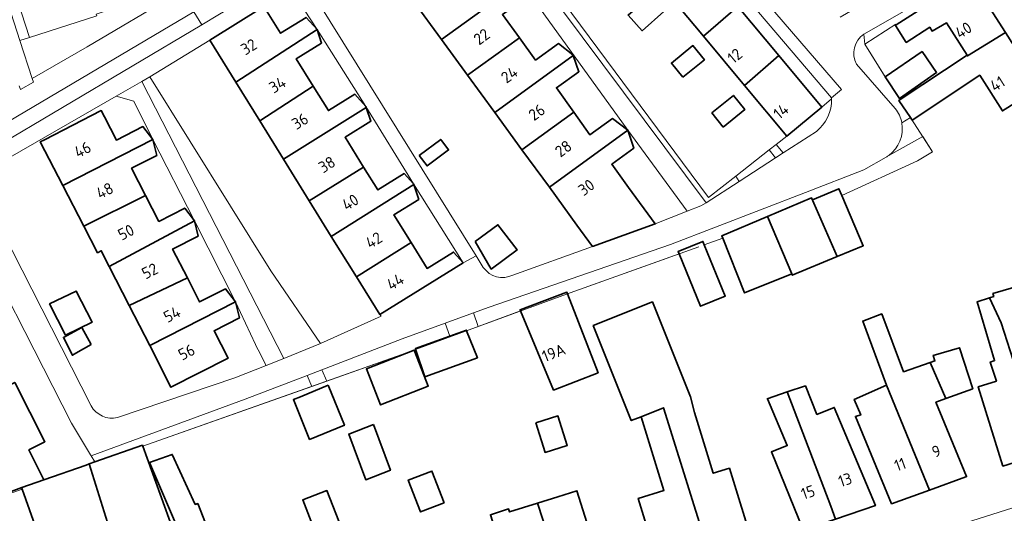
# Model space of a CAD drawing. Extents: x 152761 to 155748, y 459947 to 462743.
# Tile 226 of 256: x 155058 to 155174, y 461832 to 461890. Entities that reach past the tile are written whole.
import ezdxf
from ezdxf.enums import TextEntityAlignment as Align

# ---------------------------------------------------------------- set-up
doc = ezdxf.new("R2010")
doc.units = 0
doc.header["$LTSCALE"] = 0.75
for name, color, linetype, lineweight in [('B-RO-GR-BEPLANTING_CULTUUR_HEESTERS-GV', 251, 'CONTINUOUS', 18), ('B-RO-GR-GROENVOORZIENING-GV', 251, 'CONTINUOUS', 18), ('B-RO-GR-HAAG-GV', 251, 'CONTINUOUS', 13), ('B-RO-IE-TERREINAFSCHEIDING_KUNSTMATIG_HEKWERK-G', 251, 'IE-TERREINAFSCHEIDING-KUNSTMATIG', 18), ('B-RO-IE-TERREINAFSCHEIDING_KUNSTMATIG_MUUR-G', 251, 'IE-TERREINAFSCHEIDING-KUNSTMATIG-DICHT', 18), ('B-RO-OG-BEBOUWING-GV', 6, 'CONTINUOUS', 35), ('B-RO-OG-BEBOUWING-T18', 1, 'CONTINUOUS', 18), ('B-RO-VH-VERHARDING_ASFALT-GV', 251, 'CONTINUOUS', 18), ('B-RO-VH-VERHARDING_BETONSTRAATSTEEN-GV', 251, 'CONTINUOUS', 18), ('B-RO-VH-VERHARDING_OPEN-GV', 251, 'CONTINUOUS', 18), ('B-RO-VH-VERHARDING_TEGEL-GV', 251, 'CONTINUOUS', 18)]:
    doc.layers.add(name, color=color, linetype=linetype, lineweight=lineweight)
doc.styles.add('NLCS-ISO-M200-T18', font='NLCS-ISO.ttf', dxfattribs={"height": 0.36})
doc.linetypes.add('IE-TERREINAFSCHEIDING-KUNSTMATIG', pattern='A,4,[82,NLCS.SHX,S=0.75,R=90,X=0,Y=0],4,-2', length=10)
doc.linetypes.add('IE-TERREINAFSCHEIDING-KUNSTMATIG-DICHT', pattern='A,8,-1,[82,NLCS.SHX,S=0.75,R=90,X=0,Y=0],-1', length=10)

msp = doc.modelspace()

# ---------------------------------------------------------------- linework, layer by layer
at = {"layer": 'B-RO-GR-BEPLANTING_CULTUUR_HEESTERS-GV', "flags": 128}
for points in [[(155067.314, 461890.257), (155067.371, 461890.025), (155059.5, 461887.497), (155058.368, 461887.134), (155059.804, 461882.703), (155066.231, 461886.402), (155076.852, 461892.718), (155077.24, 461892.949), (155078.048, 461893.429), (155077.938, 461893.75), (155074.111, 461892.468), (155074.091, 461892.523)], [(155142.659, 461870.611), (155146.926, 461873.369), (155146.21, 461874.328), (155142.269, 461871.247)]]:
    msp.add_lwpolyline(points, close=True, dxfattribs=at)
at = {"layer": 'B-RO-GR-BEPLANTING_CULTUUR_HEESTERS-GV'}
msp.add_lwpolyline([(155151.733, 461876.476, 0.232372), (155153.507, 461880.299)], format="xyb", dxfattribs=at)
at = {"layer": 'B-RO-GR-BEPLANTING_CULTUUR_HEESTERS-GV', "flags": 128}
for points in [[(155153.507, 461880.299), (155152.363, 461879.347)], [(155152.363, 461879.347), (155148.264, 461875.934), (155147, 461874.946), (155147.85, 461873.966), (155151.733, 461876.476)]]:
    msp.add_lwpolyline(points, dxfattribs=at)
at = {"layer": 'B-RO-GR-GROENVOORZIENING-GV', "flags": 128}
for points in [[(155154.701, 461868.971), (155163.567, 461873.039), (155165.328, 461874.103), (155164.188, 461875.884), (155160.207, 461873.67)], [(155159.906, 461873.472), (155157.28, 461871.993), (155150.45, 461869.312), (155134.613, 461863.206), (155113.358, 461855.866), (155111.519, 461855.194), (155112.101, 461853.6), (155117.053, 461855.417), (155116.994, 461855.559), (155122.476, 461857.62), (155122.549, 461857.433), (155122.858, 461857.546), (155135.628, 461862.104), (155135.511, 461862.387), (155138.421, 461863.57), (155138.588, 461863.163), (155140.754, 461863.941), (155140.645, 461864.214), (155146.012, 461866.492), (155151.174, 461868.683), (155151.282, 461868.467), (155154.363, 461869.764), (155154.701, 461868.971)]]:
    msp.add_lwpolyline(points, dxfattribs=at)
at = {"layer": 'B-RO-GR-GROENVOORZIENING-GV'}
msp.add_lwpolyline([(155160.207, 461873.67, -0.0215401), (155159.906, 461873.472)], format="xyb", dxfattribs=at)
at = {"layer": 'B-RO-GR-GROENVOORZIENING-GV', "flags": 128}
for points in [[(155104.571, 461850.837), (155104.755, 461850.905), (155104.723, 461851.01), (155108.759, 461852.465), (155108.204, 461853.982), (155103.176, 461852.144), (155093.769, 461848.517), (155094.334, 461847.189), (155103.116, 461850.304)], [(155066.718, 461838.412), (155067.14, 461837.702), (155072.728, 461839.666), (155072.773, 461839.542), (155092.576, 461846.566), (155092.031, 461847.847), (155084.789, 461845.054)]]:
    msp.add_lwpolyline(points, close=True, dxfattribs=at)
at = {"layer": 'B-RO-GR-HAAG-GV', "flags": 128}
for points in [[(155146.012, 461866.492), (155151.174, 461868.683), (155151.282, 461868.467), (155154.363, 461869.764), (155154.701, 461868.971), (155163.567, 461873.039), (155165.328, 461874.103), (155164.188, 461875.884), (155160.207, 461873.67)], [(155159.906, 461873.472), (155157.28, 461871.993), (155150.45, 461869.312), (155134.613, 461863.206), (155113.358, 461855.866), (155111.519, 461855.194), (155112.101, 461853.6), (155117.053, 461855.417), (155116.994, 461855.559), (155122.476, 461857.62), (155122.549, 461857.433), (155122.858, 461857.546), (155135.628, 461862.104), (155135.511, 461862.387), (155138.421, 461863.57), (155138.588, 461863.163), (155140.754, 461863.941), (155140.645, 461864.214), (155146.012, 461866.492)]]:
    msp.add_lwpolyline(points, dxfattribs=at)
at = {"layer": 'B-RO-GR-HAAG-GV'}
msp.add_lwpolyline([(155160.207, 461873.67, -0.0215401), (155159.906, 461873.472)], format="xyb", dxfattribs=at)
at = {"layer": 'B-RO-GR-HAAG-GV', "flags": 128}
for points in [[(155104.571, 461850.837), (155104.755, 461850.905), (155104.723, 461851.01), (155108.759, 461852.465), (155108.204, 461853.982), (155103.176, 461852.144), (155093.769, 461848.517), (155094.334, 461847.189), (155103.116, 461850.304)], [(155067.14, 461837.702), (155072.728, 461839.666), (155072.773, 461839.542), (155092.576, 461846.566), (155092.031, 461847.847), (155084.789, 461845.054), (155066.718, 461838.412)]]:
    msp.add_lwpolyline(points, close=True, dxfattribs=at)
at = {"layer": 'B-RO-IE-TERREINAFSCHEIDING_KUNSTMATIG_HEKWERK-G', "flags": 128}
for points in [[(155108.37, 461910.757), (155112.124, 461905.114), (155139.068, 461868.744)], [(155067.314, 461890.258), (155067.371, 461890.025), (155059.5, 461887.497), (155052.797, 461908.041)], [(155159.718, 461883.002), (155157.401, 461886.732), (155161.049, 461889.07), (155161.098, 461888.97)], [(155073.6, 461882.889), (155087.77, 461860.142), (155093.589, 461851.588)], [(155154.701, 461868.971), (155163.567, 461873.039), (155165.328, 461874.103), (155162.798, 461878.054)], [(155147, 461874.946), (155146.21, 461874.328)], [(155148.264, 461875.934), (155147, 461874.946)], [(155146.21, 461874.328), (155142.269, 461871.247)], [(155142.269, 461871.247), (155139.068, 461868.744)]]:
    msp.add_lwpolyline(points, dxfattribs=at)
at = {"layer": 'B-RO-IE-TERREINAFSCHEIDING_KUNSTMATIG_MUUR-G', "flags": 128}
for points in [[(155137.947, 461862.932), (155122.858, 461857.546), (155103.116, 461850.304), (155072.773, 461839.542)], [(155058.645, 461834.531), (155054.077, 461832.911)]]:
    msp.add_lwpolyline(points, dxfattribs=at)
at = {"layer": 'B-RO-OG-BEBOUWING-GV', "flags": 128}
for points in [[(155104.479, 461891.797), (155107.772, 461887.282), (155116.996, 461893.954), (155115.273, 461895.185), (155112.635, 461893.269), (155110.527, 461896.17)], [(155137.879, 461896.742), (155133.826, 461893.275), (155138.514, 461887.644), (155142.533, 461891.154)], [(155169.386, 461885.419), (155169.433, 461885.346), (155173.879, 461888.091), (155169.812, 461894.51), (155165.398, 461891.714), (155161.098, 461888.97), (155160.986, 461888.899), (155162.255, 461886.93), (155165.013, 461888.706), (155165.292, 461888.252), (155166.972, 461889.23)], [(155116.996, 461893.954), (155107.772, 461887.282), (155110.83, 461883.089), (155116.918, 461887.449), (155114.929, 461890.194), (155117.613, 461892.138)], [(155132.282, 461892.422), (155129.66, 461890.125), (155131.308, 461888.287), (155133.863, 461890.557)], [(155080.61, 461887.188), (155083.67, 461882.249), (155093.197, 461888.45), (155091.914, 461889.853), (155088.917, 461887.996), (155086.975, 461891.131)], [(155147.331, 461885.391), (155142.533, 461891.154), (155138.514, 461887.644), (155143.307, 461881.888)], [(155086.478, 461877.717), (155092.759, 461881.778), (155090.758, 461885.007), (155093.728, 461886.847), (155093.197, 461888.45), (155083.67, 461882.249)], [(155161.542, 461880.228), (155161.394, 461880.13), (155162.742, 461878.131), (155162.89, 461877.911), (155162.959, 461877.804), (155170.875, 461883.069), (155173.529, 461878.879), (155177.943, 461881.675), (155173.879, 461888.091), (155169.433, 461885.346), (155169.386, 461885.419)], [(155114.043, 461878.685), (155123.21, 461885.397), (155123.183, 461885.475), (155121.491, 461886.792), (155118.804, 461884.846), (155116.918, 461887.449), (155110.83, 461883.089)], [(155136.07, 461882.846), (155138.6, 461884.901), (155137.256, 461886.554), (155134.727, 461884.499)], [(155123.21, 461885.397), (155114.043, 461878.685), (155117.219, 461874.33), (155123.285, 461878.753), (155121.258, 461881.609), (155123.889, 461883.477)], [(155148.264, 461875.934), (155152.363, 461879.347), (155147.331, 461885.391), (155143.307, 461881.888)], [(155159.786, 461882.9), (155161.475, 461880.346), (155165.827, 461883.399), (155164.125, 461885.859)], [(155092.759, 461881.778), (155086.478, 461877.717), (155089.268, 461873.214), (155098.965, 461879.289), (155098.92, 461879.426), (155097.623, 461880.845), (155094.526, 461878.926)], [(155140.82, 461876.999), (155143.35, 461879.055), (155142.006, 461880.708), (155139.477, 461878.653)], [(155063.379, 461870.158), (155073.955, 461875.533), (155072.781, 461877.056), (155069.672, 461875.468), (155068.284, 461878.185), (155067.909, 461878.919), (155061.235, 461875.51), (155060.742, 461875.258)], [(155098.965, 461879.289), (155089.268, 461873.214), (155092.29, 461868.336), (155098.654, 461872.308), (155096.488, 461875.803), (155099.502, 461877.67)], [(155123.285, 461878.753), (155117.219, 461874.33), (155120.427, 461869.931), (155129.633, 461876.637), (155127.826, 461877.982), (155125.17, 461876.097)], [(155129.633, 461876.637), (155120.427, 461869.931), (155123.664, 461865.493), (155125.49, 461862.989), (155132.844, 461865.63), (155129.721, 461869.911), (155127.733, 461872.636), (155130.313, 461874.517)], [(155073.955, 461875.533), (155063.379, 461870.158), (155065.847, 461865.387), (155073.095, 461868.97), (155071.46, 461872.171), (155074.398, 461873.672)], [(155105.177, 461873.673), (155106.096, 461872.439), (155108.609, 461874.31), (155107.69, 461875.544)], [(155094.869, 461864.172), (155104.539, 461870.272), (155104.517, 461870.339), (155103.424, 461871.535), (155100.323, 461869.614), (155098.654, 461872.308), (155092.29, 461868.336)], [(155104.21, 461863.459), (155102.2, 461866.703), (155105.122, 461868.514), (155104.539, 461870.272), (155094.869, 461864.172), (155097.818, 461859.413)], [(155151.174, 461868.683), (155154.154, 461861.797), (155157.214, 461863.075), (155154.701, 461868.971), (155154.363, 461869.764), (155151.282, 461868.467)], [(155078.842, 461865.99), (155077.694, 461867.48), (155074.65, 461865.925), (155073.095, 461868.97), (155065.847, 461865.387), (155067.467, 461862.256), (155067.899, 461862.476), (155068.845, 461860.622)], [(155146.012, 461866.492), (155148.848, 461859.765), (155148.902, 461859.603), (155154.154, 461861.797), (155151.174, 461868.683)], [(155078.842, 461865.99), (155068.845, 461860.622), (155071.18, 461856.047), (155077.992, 461859.298), (155076.269, 461862.67), (155079.268, 461864.202)], [(155146.012, 461866.492), (155140.645, 461864.214), (155140.754, 461863.941), (155143.319, 461857.539), (155148.848, 461859.765)], [(155111.716, 461863.575), (155113.61, 461860.327), (155116.642, 461862.579), (155114.406, 461865.538)], [(155100.549, 461855.004), (155110.342, 461861.071), (155109.193, 461862.327), (155106.099, 461860.41), (155104.21, 461863.459), (155097.818, 461859.413)], [(155135.628, 461862.104), (155138.158, 461855.975), (155141.052, 461857.161), (155138.588, 461863.163), (155138.421, 461863.57), (155135.511, 461862.387)], [(155077.992, 461859.298), (155071.18, 461856.047), (155073.576, 461851.352), (155083.645, 461856.477), (155082.452, 461858.025), (155079.43, 461856.482)], [(155063.696, 461852.594), (155066.826, 461854.092), (155064.974, 461857.75), (155061.844, 461856.252)], [(155122.549, 461857.433), (155122.476, 461857.62), (155116.994, 461855.559), (155117.053, 461855.417), (155120.926, 461846.144), (155126.144, 461848.167)], [(155178.328, 461838.695), (155183.094, 461840.172), (155180.21, 461849.476), (155178.162, 461848.841), (155176.484, 461854.665), (155176.889, 461854.8), (155175.782, 461858.449), (155172.43, 461857.449), (155172.511, 461857.125), (155172.021, 461856.968), (155173.379, 461854.022)], [(155083.645, 461856.477), (155073.576, 461851.352), (155076.072, 461846.462), (155082.76, 461849.878), (155081.118, 461853.092), (155084.089, 461854.61)], [(155131.183, 461843.018), (155133.816, 461844.072), (155139.408, 461826.165), (155140.095, 461826.376), (155140.283, 461825.764), (155142.635, 461826.487), (155142.447, 461827.099), (155144.387, 461827.695), (155141.538, 461836.966), (155139.637, 461836.382), (155137.451, 461843.495), (155136.976, 461845.337), (155132.513, 461856.489), (155125.57, 461853.711), (155130.033, 461842.558)], [(155172.021, 461856.968), (155170.565, 461856.504), (155172.621, 461849.589), (155172.516, 461849.555), (155172.115, 461849.426), (155172.832, 461847.188), (155170.701, 461846.528), (155173.585, 461837.225), (155178.328, 461838.695), (155173.379, 461854.022)], [(155159.95, 461846.718), (155164.974, 461834.408), (155169.228, 461835.951), (155169.326, 461835.987), (155165.733, 461844.717), (155166.16, 461844.872), (155166.889, 461845.136), (155165.085, 461849.368), (155161.95, 461848.286), (155159.384, 461855.07), (155157.167, 461854.232)], [(155066.705, 461851.47), (155065.625, 461853.498), (155063.462, 461852.309), (155064.516, 461850.228), (155064.919, 461850.456)], [(155104.755, 461850.905), (155104.818, 461850.7), (155105.818, 461847.7), (155111.996, 461849.926), (155110.732, 461853.098), (155110.705, 461853.167), (155108.759, 461852.465), (155104.723, 461851.01)], [(155104.571, 461850.837), (155098.992, 461848.63), (155100.634, 461844.403), (155106.24, 461846.585)], [(155166.889, 461845.136), (155170.058, 461846.284), (155168.518, 461851.095), (155165.437, 461850.204), (155165.626, 461849.555), (155165.085, 461849.368)], [(155053.145, 461832.764), (155053.334, 461832.764), (155058.585, 461834.702), (155061.159, 461835.599), (155059.413, 461839.121), (155061.301, 461840.082), (155057.755, 461847.046), (155052.936, 461844.593), (155051.252, 461843.745), (155052.518, 461841.231), (155054.217, 461842.097), (155056.351, 461837.906), (155053.388, 461836.332), (155053.848, 461835.494), (155052.199, 461834.656)], [(155094.513, 461846.721), (155091.27, 461845.343), (155090.427, 461845.017), (155092.323, 461840.343), (155096.404, 461842.018)], [(155148.312, 461845.913), (155153.441, 461832.502), (155153.955, 461831.009), (155158.652, 461832.589), (155153.815, 461844.103), (155151.793, 461843.281), (155150.443, 461846.628)], [(155159.95, 461846.718), (155156.166, 461845.043), (155156.922, 461843.232), (155156.3, 461843.043), (155160.534, 461832.796), (155164.974, 461834.408)], [(155148.312, 461845.913), (155145.974, 461845.13), (155145.986, 461845.1), (155148.304, 461839.62), (155146.462, 461838.877), (155150.18, 461829.739), (155153.955, 461831.009), (155153.441, 461832.502)], [(155139.408, 461826.165), (155133.816, 461844.072), (155131.183, 461843.018), (155133.849, 461834.343), (155130.848, 461833.42), (155133.624, 461824.387), (155134.444, 461824.639), (155136.377, 461825.233), (155136.565, 461824.621), (155138.935, 461825.35), (155138.747, 461825.962)], [(155118.828, 461842.289), (155119.917, 461838.831), (155122.521, 461839.651), (155121.432, 461843.109)], [(155099.824, 461842.112), (155096.905, 461840.977), (155098.904, 461835.626), (155101.8, 461836.728)], [(155066.492, 461837.474), (155069.817, 461826.85), (155070.137, 461825.936), (155070.747, 461826.151), (155076.823, 461828.289), (155072.773, 461839.542), (155072.728, 461839.666), (155067.14, 461837.702)], [(155079.833, 461830.445), (155080.131, 461830.526), (155079.212, 461832.824), (155078.915, 461832.716), (155076.213, 461838.581), (155073.564, 461837.649), (155078.238, 461826.689), (155080.752, 461827.526)], [(155066.492, 461837.474), (155066.118, 461837.343), (155061.159, 461835.599), (155058.585, 461834.702), (155058.645, 461834.531), (155061.216, 461827.237), (155062.244, 461827.643), (155063.324, 461824.588), (155069.817, 461826.85)], [(155108.099, 461832.904), (155106.665, 461836.638), (155103.896, 461835.574), (155105.33, 461831.841)], [(155096.439, 461828.977), (155094.362, 461834.356), (155091.524, 461833.26), (155093.601, 461827.882)], [(155122.869, 461821.013), (155127.391, 461822.436), (155123.651, 461834.32), (155121.438, 461833.623), (155119.037, 461832.867), (155120.315, 461828.913)], [(155117.782, 461819.411), (155122.869, 461821.013), (155120.315, 461828.913), (155119.037, 461832.867), (155115.771, 461831.839), (155115.657, 461832.201), (155113.512, 461831.512), (155113.999, 461829.999), (155114.268, 461830.069), (155115.151, 461827.245)]]:
    msp.add_lwpolyline(points, close=True, dxfattribs=at)
at = {"layer": 'B-RO-VH-VERHARDING_ASFALT-GV', "flags": 128}
for points in [[(155151.104, 461890.629), (155148.021, 461894.223), (155122.11, 461924.426), (155119.499, 461922.26), (155154.669, 461881.41), (155153.503, 461880.406), (155153.507, 461880.299)], [(155157.283, 461887.891), (155170.839, 461895.692), (155170.572, 461896.194), (155169.342, 461898.512), (155154.526, 461889.901)], [(155054.228, 461875.99), (155078.741, 461890.524), (155077.24, 461892.949), (155076.852, 461892.718), (155066.231, 461886.402), (155059.804, 461882.703), (155059.947, 461882.261), (155058.432, 461881.389), (155058.286, 461881.83)], [(155160.972, 461879.183), (155156.439, 461884.383)], [(155151.733, 461876.476), (155147.85, 461873.966), (155146.926, 461873.369), (155142.659, 461870.611), (155138.79, 461868.11), (155138.192, 461867.743), (155136.59, 461867.11), (155132.844, 461865.63), (155125.49, 461862.989), (155116.137, 461859.63)], [(155066.711, 461844.28), (155053.928, 461869.353), (155051.268, 461867.999), (155064.425, 461842.271), (155066.65, 461838.526), (155066.718, 461838.412), (155084.789, 461845.054), (155092.031, 461847.847), (155093.769, 461848.517), (155103.176, 461852.144), (155108.204, 461853.982), (155111.519, 461855.194), (155113.358, 461855.866), (155134.613, 461863.206), (155150.45, 461869.312), (155157.28, 461871.993), (155159.906, 461873.472)], [(155112.687, 461860.536), (155111.859, 461861.88), (155110.342, 461861.071), (155100.549, 461855.004), (155100.708, 461854.821), (155093.589, 461851.588), (155089.298, 461849.825), (155087.237, 461849.015), (155083.565, 461847.572), (155069.795, 461842.91)]]:
    msp.add_lwpolyline(points, dxfattribs=at)
msp.add_lwpolyline([(155079.686, 461888.991), (155078.741, 461890.524), (155054.228, 461875.99), (155055.146, 461874.442)], close=True, dxfattribs=at)
at = {"layer": 'B-RO-VH-VERHARDING_ASFALT-GV'}
for points in [[(155156.439, 461884.383, -0.3888146), (155157.283, 461887.891)], [(155153.507, 461880.299, -0.232372), (155151.733, 461876.476)], [(155161.738, 461877.488, 0.1224928), (155160.972, 461879.183)], [(155160.207, 461873.67, 0.2888678), (155161.738, 461877.488)], [(155159.906, 461873.472, 0.0215401), (155160.207, 461873.67)], [(155116.137, 461859.63, -0.3784819), (155112.687, 461860.536)], [(155069.795, 461842.91, -0.3295222), (155066.711, 461844.28)]]:
    msp.add_lwpolyline(points, format="xyb", dxfattribs=at)
at = {"layer": 'B-RO-VH-VERHARDING_BETONSTRAATSTEEN-GV', "flags": 128}
msp.add_lwpolyline([(155087.219, 461894.559), (155083.935, 461898.066), (155082.555, 461896.705), (155081.036, 461895.207), (155079.337, 461894.196), (155078.048, 461893.429), (155077.24, 461892.949), (155078.741, 461890.524), (155079.686, 461888.991), (155081.758, 461890.22), (155083.426, 461891.21)], dxfattribs=at)
at = {"layer": 'B-RO-VH-VERHARDING_OPEN-GV', "flags": 128}
for points in [[(155111.519, 461855.194), (155108.204, 461853.982), (155108.759, 461852.465), (155110.705, 461853.167), (155110.732, 461853.098), (155112.101, 461853.6)], [(155094.334, 461847.189), (155093.769, 461848.517), (155092.031, 461847.847), (155092.576, 461846.566)]]:
    msp.add_lwpolyline(points, close=True, dxfattribs=at)
at = {"layer": 'B-RO-VH-VERHARDING_TEGEL-GV', "flags": 128}
for points in [[(155083.426, 461891.21), (155081.758, 461890.22), (155079.686, 461888.991), (155055.146, 461874.442), (155052.218, 461872.706), (155053.051, 461871.072), (155069.656, 461880.636), (155072.639, 461882.322), (155073.6, 461882.889), (155080.61, 461887.188), (155086.975, 461891.131), (155090.159, 461893.127), (155091.568, 461894.509), (155091.692, 461895.439), (155091.737, 461895.779), (155091.814, 461896.355), (155103.985, 461908.691), (155107.633, 461912.398), (155116.513, 461921.234), (155118.598, 461921.434), (155119.238, 461922.563), (155117.434, 461924.658)], [(155058.286, 461881.83), (155058.432, 461881.389), (155059.947, 461882.261), (155059.804, 461882.703), (155058.368, 461887.134), (155052.047, 461906.644)], [(155171.922, 461896.911), (155170.572, 461896.194), (155170.839, 461895.692), (155157.283, 461887.891), (155157.399, 461886.731)], [(155157.399, 461886.731), (155157.405, 461886.735), (155161.049, 461889.07), (155161.098, 461888.97), (155165.398, 461891.714), (155169.812, 461894.51), (155172.358, 461896.108), (155184.933, 461877.059), (155196.58, 461859.046)], [(155162.742, 461878.131), (155161.394, 461880.13), (155161.542, 461880.228), (155161.475, 461880.346), (155159.786, 461882.9), (155157.399, 461886.731), (155157.283, 461887.891)], [(155156.439, 461884.383), (155160.972, 461879.183)], [(155161.738, 461877.488), (155162.742, 461878.131)], [(155219.791, 461859.537), (155214.553, 461859.315), (155213.755, 461859.269), (155214.255, 461856.412), (155214.803, 461853.203), (155209.29, 461847.315), (155205.7, 461844.546), (155205.441, 461845.099), (155204.226, 461844.53), (155202.579, 461841.203), (155189.667, 461837.074), (155112.476, 461812.566), (155081.717, 461802.817), (155073.714, 461800.272), (155061.84, 461796.494), (155042.51, 461790.343), (155040.427, 461789.68), (155024.503, 461784.656), (155019.022, 461782.384)]]:
    msp.add_lwpolyline(points, dxfattribs=at)
for points in [[(155119.499, 461922.26), (155119.238, 461922.563), (155118.598, 461921.434), (155153.503, 461880.406), (155154.669, 461881.41)], [(155129.633, 461876.637), (155136.59, 461867.11), (155138.192, 461867.743), (155138.79, 461868.11), (155107.445, 461910.165), (155107.633, 461912.398), (155103.985, 461908.691), (155106.069, 461908.712), (155107.581, 461907.217)], [(155091.568, 461894.509), (155090.159, 461893.127), (155093.197, 461888.45), (155098.92, 461879.426), (155104.517, 461870.339), (155110.342, 461861.071), (155111.859, 461861.88)], [(155083.645, 461856.477), (155085.975, 461851.502), (155086.069, 461851.301), (155086.295, 461850.85), (155087.237, 461849.015), (155089.298, 461849.825), (155072.639, 461882.322), (155069.656, 461880.636), (155071.707, 461880.032), (155073.955, 461875.533), (155078.842, 461865.99)], [(155146.926, 461873.369), (155147.85, 461873.966), (155147, 461874.946), (155146.21, 461874.328)]]:
    msp.add_lwpolyline(points, close=True, dxfattribs=at)
at = {"layer": 'B-RO-VH-VERHARDING_TEGEL-GV'}
for points in [[(155157.283, 461887.891, 0.3888146), (155156.439, 461884.383)], [(155160.972, 461879.183, -0.1224928), (155161.738, 461877.488)]]:
    msp.add_lwpolyline(points, format="xyb", dxfattribs=at)

# ---------------------------------------------------------------- texts
at = {"layer": 'B-RO-OG-BEBOUWING-T18', "style": 'NLCS-ISO-M200-T18'}
for s, rotation, p in [('22', 36.1, (155112.494, 461887.596)), ('40', 32.3, (155168.969, 461888.367)), ('32', 31.8, (155085.192, 461886.413)), ('12', 39.8, (155142.165, 461885.344)), ('24', 36.1, (155115.744, 461883.14)), ('34', 31.8, (155088.555, 461881.959)), ('41', 32.3, (155172.955, 461882.075)), ('26', 36.1, (155118.958, 461878.733)), ('14', 39.8, (155147.578, 461878.843)), ('36', 31.8, (155091.203, 461877.685)), ('46', 27.3, (155065.712, 461874.355)), ('28', 36.1, (155122.068, 461874.469)), ('38', 31.8, (155094.352, 461872.604)), ('48', 27.1, (155068.314, 461869.536)), ('30', 36.1, (155124.764, 461869.919)), ('40', 31.8, (155097.094, 461868.177)), ('50', 27.1, (155070.806, 461864.656)), ('42', 31.8, (155099.851, 461863.726)), ('52', 27.1, (155073.598, 461860.108)), ('44', 31.8, (155102.361, 461858.848)), ('54', 27.1, (155076.192, 461855.027)), ('56', 27.1, (155077.904, 461850.592)), ('19A', 21.2, (155120.94, 461850.521)), ('9', 19.9, (155165.781, 461838.956)), ('11', 19.9, (155161.542, 461837.417)), ('13', 18.6, (155155.098, 461835.614)), ('15', 18.6, (155150.75, 461834.151))]:
    msp.add_text(s, height=1.35, rotation=rotation, dxfattribs=at).set_placement(p, align=Align.MIDDLE)

doc.saveas('drawing.dxf')
